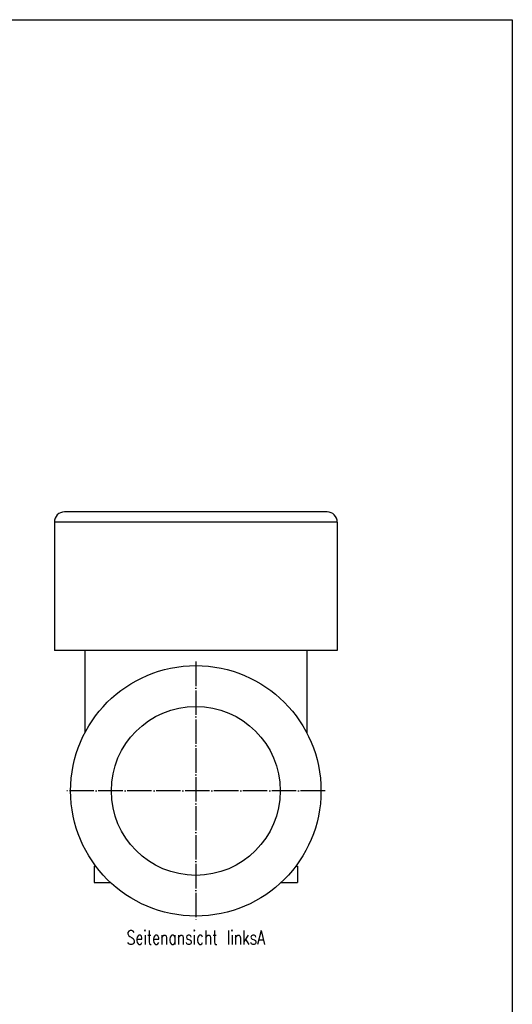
# Model space of a CAD drawing. Header units: inches. Extents: x -280 to 281, y -205 to 205.
# Tile 38 of 38: x 159 to 280, y -46 to 196. Entities that reach past the tile are written whole.
import ezdxf

# ---------------------------------------------------------------- set-up
doc = ezdxf.new("R2010")
doc.units = ezdxf.units.IN
doc.linetypes.add('DOT_CENTER', pattern=[14, 12, -1, 0, -1])
doc.layers.add('1', color=7, linetype='Continuous')
doc.styles.add('CONVERTER_11', font='txt.shx', dxfattribs={"width": 0.72})

# ---------------------------------------------------------------- blocks, each defined once
blk = doc.blocks.new('5222013340_00_G23_G27_BF_B14R_Motor_Bgr_63_EEXDe_1_1__9', base_point=(335, -49.25))
at = {"color": 7, "linetype": 'Continuous'}
for p, q in [((469, 149.25), (340, 149.25)), ((335, 144.25), (335, 81.25)), ((474, 144.25), (474, 81.25)), ((350, 81.25), (335, 81.25)), ((350, 81.25), (350, 40.74)), ((459, 81.25), (350, 81.25)), ((474, 81.25), (459, 81.25)), ((459, 81.25), (459, 40.74)), ((354.5, -24.75), (355.38, -24.75)), ((354.5, -24.75), (354.5, -32.75)), ((453.62, -24.75), (454.5, -24.75)), ((454.5, -24.75), (454.5, -32.75)), ((354.5, -32.75), (362.58, -32.75)), ((354.5, -32.75), (354.5, -32.78)), ((354.5, -32.78), (362.61, -32.78)), ((446.39, -32.78), (454.5, -32.78)), ((446.42, -32.75), (454.5, -32.75)), ((454.5, -32.78), (454.5, -32.75))]:
    blk.add_line(p, q, dxfattribs=at)
at = {"color": 8, "linetype": 'Continuous'}
blk.add_line((474, 144.25), (335, 144.25), dxfattribs=at)
at = {"color": 7, "linetype": 'Continuous'}
blk.add_circle((404.5, 12.25), 61.5, dxfattribs=at)
at = {"color": 8, "linetype": 'Continuous'}
blk.add_circle((404.5, 12.25), 41.5, dxfattribs=at)
at = {"color": 7, "linetype": 'Continuous'}
for centre, start, end in [((340, 144.25), 90, 180), ((469, 144.25), 0, 90)]:
    blk.add_arc(centre, 5, start, end, dxfattribs=at)
at = {"layer": '1', "color": 2, "linetype": 'DOT_CENTER'}
for p, q in [((404.5, 75.75), (404.5, -51.25)), ((468, 12.25), (341, 12.25))]:
    blk.add_line(p, q, dxfattribs=at)
blk = doc.blocks.new('5222013340_00_G23_G27_BF_B14R_Motor_Bgr_63_EEXDe_1__10', base_point=(335, -49.25))
blk.add_blockref('5222013340_00_G23_G27_BF_B14R_Motor_Bgr_63_EEXDe_1_1__9', (335, -49.25))
blk = doc.blocks.new('Seitenansicht_linksA_von_', base_point=(404.5, 50))
blk.add_blockref('5222013340_00_G23_G27_BF_B14R_Motor_Bgr_63_EEXDe_1__10', (335, -49.25))
at = {"layer": '1', "color": 3, "insert": (404.5, -56.25), "char_height": 7, "attachment_point": 2, "line_spacing_factor": 1.320528, "style": 'CONVERTER_11'}
blk.add_mtext('Seitenansicht linksA', dxfattribs=at)
blk = doc.blocks.new('_Rahmen_A2', base_point=(0, 0))
at = {"layer": '1', "color": 7, "linetype": 'Continuous'}
for p, q in [((-280, 195.5), (280, 195.5)), ((280, 195.5), (280, -204.5))]:
    blk.add_line(p, q, dxfattribs=at)
blk = doc.blocks.new('1__13', base_point=(99910, 101695.5))
at = {"layer": '1'}
blk.add_blockref('_Rahmen_A2', (0, 0), dxfattribs=at)
blk = doc.blocks.new('1__14', base_point=(99910, 101695.5))
at = {"layer": '1'}
blk.add_blockref('1__13', (99910, 101695.5), dxfattribs=at)

msp = doc.modelspace()

# ---------------------------------------------------------------- block references
at = {"xscale": 0.5, "yscale": 0.5, "zscale": 0.5}
msp.add_blockref('Seitenansicht_linksA_von_', (202.25, 25), dxfattribs=at)
at = {"layer": '1'}
msp.add_blockref('1__14', (99910, 101695.5), dxfattribs=at)

doc.saveas('drawing.dxf')
